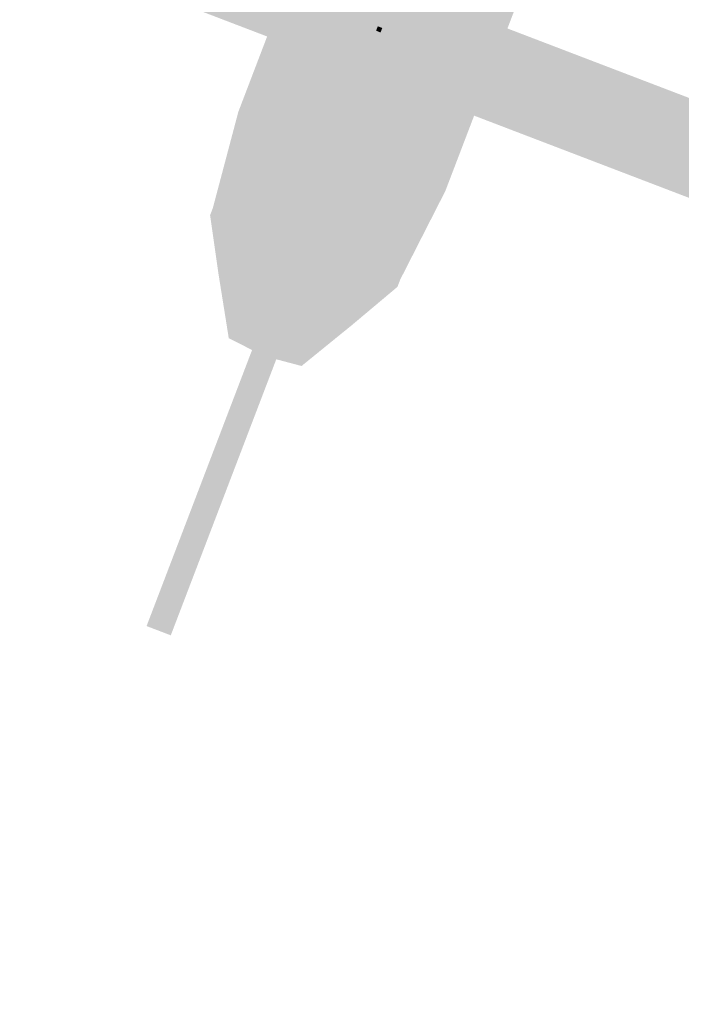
# Model space of a CAD drawing. Extents: x -136 to 207, y -222 to 120.
# Tile 1 of 6: x -136 to -55, y -121 to -1. Entities that reach past the tile are written whole.
import ezdxf

# ---------------------------------------------------------------- set-up
doc = ezdxf.new("R2010")
doc.units = 0
for name, color, linetype in [('FRAME', 43, 'CONTINUOUS'), ('ROCKET', 175, 'CONTINUOUS'), ('ROCKET_BLUE_', 43, 'CONTINUOUS')]:
    doc.layers.add(name, color=color, linetype=linetype)

msp = doc.modelspace()

# ---------------------------------------------------------------- linework, layer by layer
at = {"layer": 'FRAME'}
for points in [[(-131.4926, 19.287, 402.2099), (206.8272, -110.0594, 402.21), (-135.5505, 8.6731, 402.2099), (202.7693, -120.6733, 402.21)], [(206.8272, -110.0594, 390.8469), (-131.4926, 19.287, 390.8467), (202.7693, -120.6733, 390.8469), (-135.5505, 8.6731, 390.8467)], [(206.8272, -110.0594, 390.8469), (206.8272, -110.0594, 402.21), (-131.4926, 19.287, 390.8467), (-131.4926, 19.287, 402.2099)], [(-135.5505, 8.6731, 390.8467), (-135.5505, 8.6731, 402.2099), (202.7693, -120.6733, 390.8469), (202.7693, -120.6733, 402.21)]]:
    msp.add_solid(points, dxfattribs=at)
at = {"layer": 'ROCKET'}
for points in [[(-104.91, -1.5354, 249.9068), (-104.8904, -1.4841, 230.575), (-100.6868, 9.5107, 250.4968), (-100.5722, 9.8106, 230.8122)], [(-95.7952, 8.8779, 217.0411), (-100.5722, 9.8106, 230.8122), (-100.5558, -3.5739, 216.5769), (-104.8904, -1.4841, 230.575)], [(-100.8004, -4.2136, 263.3629), (-104.91, -1.5354, 249.9068), (-96.0792, 8.1351, 264.5335), (-100.6868, 9.5107, 250.4968)], [(-97.1182, -5.6563, 206.8596), (-91.8648, 8.0846, 207.5223), (-100.5558, -3.5739, 216.5769), (-95.7952, 8.8779, 217.0411)], [(-92.6694, 5.9802, 273.2578), (-97.5442, -6.7704, 272.9927), (-96.0792, 8.1351, 264.5335), (-100.8004, -4.2136, 263.3629)], [(-88.9488, 6.8421, 206.7048), (-91.8648, 8.0846, 207.5223), (-94.1719, -6.8196, 206.2966), (-97.1182, -5.6563, 206.8596)], [(-94.3016, -7.1588, 200.3657), (-95.0588, -9.1394, 195.4621), (-89.2375, 6.087, 201.1609), (-90.894, 1.7543, 192.4138)], [(-94.1719, -6.8196, 206.2966), (-94.3016, -7.1588, 200.3657), (-88.9488, 6.8421, 206.7048), (-89.2375, 6.087, 201.1609)], [(-94.6631, -8.1044, 273.6131), (-97.5442, -6.7704, 272.9927), (-89.7813, 4.6645, 273.8851), (-92.6694, 5.9802, 273.2578)], [(-86.2884, 4.9595, 201.1609), (-87.9449, 0.6268, 192.4138), (-91.3526, -8.2862, 200.3657), (-92.1098, -10.2669, 195.4621)], [(-85.9997, 5.7147, 206.7048), (-86.2884, 4.9595, 201.1609), (-91.2229, -7.9471, 206.2966), (-91.3526, -8.2862, 200.3657)], [(-91.2229, -7.9471, 206.2966), (-88.252, -9.0461, 206.8596), (-85.9997, 5.7147, 206.7048), (-82.9986, 4.6949, 207.5223)], [(-89.7813, 4.6645, 273.8851), (-90.5154, 2.7446, 280.4145), (-94.6631, -8.1044, 273.6131), (-95.2482, -9.6346, 278.294)], [(-84.302, -9.788, 216.5769), (-79.5414, 2.6637, 217.0411), (-88.252, -9.0461, 206.8596), (-82.9986, 4.6949, 207.5223)], [(-90.5154, 2.7446, 280.4145), (-92.3138, -1.9595, 287.1736), (-95.2482, -9.6346, 278.294), (-96.5261, -12.977, 283.5952)], [(-90.5154, 2.7446, 280.4145), (-87.5663, 1.6172, 280.4145), (-92.3138, -1.9595, 287.1736), (-89.3648, -3.087, 287.1736)], [(-91.7141, -9.2319, 273.6131), (-92.2992, -10.7621, 278.294), (-86.8323, 3.5371, 273.8851), (-87.5663, 1.6172, 280.4145)], [(-83.8032, 2.5904, 273.2578), (-88.678, -10.1602, 272.9927), (-86.8323, 3.5371, 273.8851), (-91.7141, -9.2319, 273.6131)], [(-79.8254, 1.921, 264.5335), (-84.5466, -10.4277, 263.3629), (-83.8032, 2.5904, 273.2578), (-88.678, -10.1602, 272.9927)], [(-84.302, -9.788, 216.5769), (-79.6788, -11.123, 230.575), (-79.5414, 2.6637, 217.0411), (-75.3606, 0.1717, 230.8123)], [(-95.0588, -9.1394, 195.4621), (-95.8161, -11.1201, 192.8114), (-90.894, 1.7543, 192.4138), (-93.497, -5.0543, 187.2451)], [(-92.2992, -10.7621, 278.294), (-93.577, -14.1045, 283.5952), (-87.5663, 1.6172, 280.4145), (-89.3648, -3.087, 287.1736)], [(-93.497, -5.0543, 187.2451), (-90.548, -6.1818, 187.2451), (-90.894, 1.7543, 192.4138), (-87.9449, 0.6268, 192.4138)], [(-79.8254, 1.921, 264.5335), (-75.4753, -0.1281, 250.4968), (-84.5466, -10.4277, 263.3629), (-79.6984, -11.1743, 249.9068)], [(-87.9449, 0.6268, 192.4138), (-90.548, -6.1818, 187.2451), (-92.1098, -10.2669, 195.4621), (-92.8671, -12.2476, 192.8114)], [(-75.4753, -0.1281, 250.4968), (-75.3606, 0.1717, 230.8123), (-79.6984, -11.1743, 249.9068), (-79.6788, -11.123, 230.575)], [(-108.8562, -11.8571, 248.3675), (-108.9193, -12.0223, 231.6223), (-104.91, -1.5354, 249.9068), (-104.8904, -1.4841, 230.575)], [(-100.5558, -3.5739, 216.5769), (-104.8904, -1.4841, 230.575), (-104.9613, -15.097, 218.6092), (-108.9193, -12.0223, 231.6223)], [(-105.0126, -15.2311, 260.4472), (-108.8562, -11.8571, 248.3675), (-100.8004, -4.2136, 263.3629), (-104.91, -1.5354, 249.9068)], [(-92.3138, -1.9595, 287.1736), (-94.4436, -7.5301, 291.5471), (-96.5261, -12.977, 283.5952), (-97.9932, -16.8146, 286.776)], [(-92.3138, -1.9595, 287.1736), (-89.3648, -3.087, 287.1736), (-94.4436, -7.5301, 291.5471), (-91.4946, -8.6576, 291.5471)], [(-101.7091, -17.6642, 209.1127), (-97.1182, -5.6563, 206.8596), (-104.9613, -15.097, 218.6092), (-100.5558, -3.5739, 216.5769)], [(-93.577, -14.1045, 283.5952), (-95.0442, -17.942, 286.776), (-89.3648, -3.087, 287.1736), (-91.4946, -8.6576, 291.5471)], [(-97.5442, -6.7704, 272.9927), (-102.561, -19.8924, 267.9565), (-100.8004, -4.2136, 263.3629), (-105.0126, -15.2311, 260.4472)], [(-94.1719, -6.8196, 206.2966), (-97.1182, -5.6563, 206.8596), (-98.7685, -18.8424, 208.4908), (-101.7091, -17.6642, 209.1127)], [(-95.8161, -11.1201, 192.8114), (-97.0466, -14.3387, 191.2211), (-93.497, -5.0543, 187.2451), (-96.952, -14.0911, 184.462)], [(-96.952, -14.0911, 184.462), (-94.0029, -15.2186, 184.462), (-93.497, -5.0543, 187.2451), (-90.548, -6.1818, 187.2451)], [(-99.6246, -21.0816, 268.3504), (-102.561, -19.8924, 267.9565), (-94.6631, -8.1044, 273.6131), (-97.5442, -6.7704, 272.9927)], [(-99.271, -20.157, 202.2211), (-95.0588, -9.1394, 195.4621), (-98.8924, -19.1666, 204.2091), (-94.3016, -7.1588, 200.3657)], [(-98.7685, -18.8424, 208.4908), (-98.8924, -19.1666, 204.2091), (-94.1719, -6.8196, 206.2966), (-94.3016, -7.1588, 200.3657)], [(-90.548, -6.1818, 187.2451), (-94.0029, -15.2186, 184.462), (-92.8671, -12.2476, 192.8114), (-94.0976, -15.4662, 191.2211)], [(-94.6631, -8.1044, 273.6131), (-95.2482, -9.6346, 278.294), (-99.6246, -21.0816, 268.3504), (-99.8864, -21.7663, 272.9927)], [(-94.4436, -7.5301, 291.5471), (-99.839, -21.6425, 293.9326), (-97.9932, -16.8146, 286.776), (-99.839, -21.6425, 289.2941)], [(-94.4436, -7.5301, 291.5471), (-91.4946, -8.6576, 291.5471), (-99.839, -21.6425, 293.9326), (-96.89, -22.7699, 293.9326)], [(-95.9434, -20.2941, 204.2091), (-91.3526, -8.2862, 200.3657), (-96.322, -21.2844, 202.2211), (-92.1098, -10.2669, 195.4621)], [(-91.2229, -7.9471, 206.2966), (-91.3526, -8.2862, 200.3657), (-95.8195, -19.9699, 208.4908), (-95.9434, -20.2941, 204.2091)], [(-88.252, -9.0461, 206.8596), (-91.2229, -7.9471, 206.2966), (-92.8428, -21.0539, 209.1127), (-95.8195, -19.9699, 208.4908)], [(-99.7443, -21.3949, 200.3657), (-95.8161, -11.1201, 192.8114), (-99.271, -20.157, 202.2211), (-95.0588, -9.1394, 195.4621)], [(-92.2992, -10.7621, 278.294), (-91.7141, -9.2319, 273.6131), (-96.9373, -22.8937, 272.9927), (-96.6756, -22.2091, 268.3504)], [(-95.0442, -17.942, 286.776), (-96.89, -22.7699, 289.2941), (-91.4946, -8.6576, 291.5471), (-96.89, -22.7699, 293.9326)], [(-91.7141, -9.2319, 273.6131), (-88.678, -10.1602, 272.9927), (-96.6756, -22.2091, 268.3504), (-93.6948, -23.2822, 267.9565)], [(-88.7075, -21.3111, 218.6092), (-84.302, -9.788, 216.5769), (-92.8428, -21.0539, 209.1127), (-88.252, -9.0461, 206.8596)], [(-99.8864, -21.7663, 272.9927), (-95.2482, -9.6346, 278.294), (-100.6909, -23.8707, 278.1615), (-96.5261, -12.977, 283.5952)], [(-97.7419, -24.9982, 278.1615), (-93.577, -14.1045, 283.5952), (-96.9373, -22.8937, 272.9927), (-92.2992, -10.7621, 278.294)], [(-96.322, -21.2844, 202.2211), (-92.1098, -10.2669, 195.4621), (-96.7953, -22.5224, 200.3657), (-92.8671, -12.2476, 192.8114)], [(-84.5466, -10.4277, 263.3629), (-88.7588, -21.4452, 260.4472), (-88.678, -10.1602, 272.9927), (-93.6948, -23.2822, 267.9565)], [(-84.5466, -10.4277, 263.3629), (-79.6984, -11.1743, 249.9068), (-88.7588, -21.4452, 260.4472), (-83.6446, -21.496, 248.3675)], [(-88.7075, -21.3111, 218.6092), (-83.7078, -21.6612, 231.6223), (-84.302, -9.788, 216.5769), (-79.6788, -11.123, 230.575)], [(-108.8562, -11.8571, 248.3675), (-111.7342, -22.9706, 246.1443), (-108.9193, -12.0223, 231.6223), (-112.0223, -23.7241, 233.7614)], [(-109.8599, -27.9097, 255.7531), (-111.7342, -22.9706, 246.1443), (-105.0126, -15.2311, 260.4472), (-108.8562, -11.8571, 248.3675)], [(-100.4069, -23.128, 197.7151), (-97.0466, -14.3387, 191.2211), (-99.7443, -21.3949, 200.3657), (-95.8161, -11.1201, 192.8114)], [(-79.6984, -11.1743, 249.9068), (-79.6788, -11.123, 230.575), (-83.6446, -21.496, 248.3675), (-83.7078, -21.6612, 231.6223)], [(-104.9613, -15.097, 218.6092), (-108.9193, -12.0223, 231.6223), (-109.9151, -28.0543, 222.9834), (-112.0223, -23.7241, 233.7614)], [(-100.6909, -23.8707, 278.1615), (-96.5261, -12.977, 283.5952), (-101.3535, -25.6038, 281.3422), (-97.9932, -16.8146, 286.776)], [(-96.7953, -22.5224, 200.3657), (-92.8671, -12.2476, 192.8114), (-97.4579, -24.2555, 197.7151), (-94.0976, -15.4662, 191.2211)], [(-101.6375, -26.3466, 194.6669), (-101.0222, -24.7373, 188.968), (-100.4069, -23.128, 197.7151), (-97.0466, -14.3387, 191.2211)], [(-97.0466, -14.3387, 191.2211), (-101.0222, -24.7373, 188.968), (-96.952, -14.0911, 184.462), (-101.0222, -24.7373, 184.3294)], [(-101.0222, -24.7373, 184.3294), (-98.0732, -25.8648, 184.3294), (-96.952, -14.0911, 184.462), (-94.0029, -15.2186, 184.462)], [(-98.4045, -26.7313, 281.3422), (-95.0442, -17.942, 286.776), (-97.7419, -24.9982, 278.1615), (-93.577, -14.1045, 283.5952)], [(-105.4953, -27.5676, 212.9561), (-101.7091, -17.6642, 209.1127), (-109.9151, -28.0543, 222.9834), (-104.9613, -15.097, 218.6092)], [(-102.561, -19.8924, 267.9565), (-106.7732, -30.9099, 264.5107), (-105.0126, -15.2311, 260.4472), (-109.8599, -27.9097, 255.7531)], [(-97.4579, -24.2555, 197.7151), (-94.0976, -15.4662, 191.2211), (-98.6884, -27.4741, 194.6669), (-98.0732, -25.8648, 188.968)], [(-94.0029, -15.2186, 184.462), (-98.0732, -25.8648, 184.3294), (-94.0976, -15.4662, 191.2211), (-98.0732, -25.8648, 188.968)], [(-105.4953, -27.5676, 212.9561), (-96.6291, -30.9573, 212.9561), (-101.7091, -17.6642, 209.1127), (-92.8428, -21.0539, 209.1127)], [(-101.3535, -25.6038, 281.3422), (-97.9932, -16.8146, 286.776), (-102.3474, -28.2035, 283.1976), (-99.839, -21.6425, 289.2941)], [(-98.7685, -18.8424, 208.4908), (-101.7091, -17.6642, 209.1127), (-95.8195, -19.9699, 208.4908), (-92.8428, -21.0539, 209.1127)], [(-99.3984, -29.3309, 283.1976), (-96.89, -22.7699, 289.2941), (-98.4045, -26.7313, 281.3422), (-95.0442, -17.942, 286.776)], [(-98.8924, -19.1666, 204.2091), (-95.9434, -20.2941, 204.2091), (-99.271, -20.157, 202.2211), (-96.322, -21.2844, 202.2211)], [(-95.8195, -19.9699, 208.4908), (-95.9434, -20.2941, 204.2091), (-98.7685, -18.8424, 208.4908), (-98.8924, -19.1666, 204.2091)], [(-102.561, -19.8924, 267.9565), (-93.6948, -23.2822, 267.9565), (-106.7732, -30.9099, 264.5107), (-97.907, -34.2997, 264.5107)], [(-96.6756, -22.2091, 268.3504), (-93.6948, -23.2822, 267.9565), (-99.6246, -21.0816, 268.3504), (-102.561, -19.8924, 267.9565)], [(-99.271, -20.157, 202.2211), (-96.322, -21.2844, 202.2211), (-99.7443, -21.3949, 200.3657), (-96.7953, -22.5224, 200.3657)], [(-99.7443, -21.3949, 200.3657), (-96.7953, -22.5224, 200.3657), (-100.4069, -23.128, 197.7151), (-97.4579, -24.2555, 197.7151)], [(-99.6246, -21.0816, 268.3504), (-99.8864, -21.7663, 272.9927), (-96.6756, -22.2091, 268.3504), (-96.9373, -22.8937, 272.9927)], [(-88.7588, -21.4452, 260.4472), (-93.6061, -34.1239, 255.7531), (-93.6948, -23.2822, 267.9565), (-97.907, -34.2997, 264.5107)], [(-93.6613, -34.2684, 222.9834), (-88.7075, -21.3111, 218.6092), (-96.6291, -30.9573, 212.9561), (-92.8428, -21.0539, 209.1127)], [(-93.6613, -34.2684, 222.9834), (-89.2029, -32.4484, 233.7614), (-88.7075, -21.3111, 218.6092), (-83.7078, -21.6612, 231.6223)], [(-88.7588, -21.4452, 260.4472), (-83.6446, -21.496, 248.3675), (-93.6061, -34.1239, 255.7531), (-88.9148, -31.6949, 246.1444)], [(-83.7078, -21.6612, 231.6223), (-89.2029, -32.4484, 233.7614), (-83.6446, -21.496, 248.3675), (-88.9148, -31.6949, 246.1444)], [(-102.3474, -28.2035, 283.1976), (-99.839, -21.6425, 289.2941), (-103.1993, -30.4317, 284.2579), (-101.9215, -27.0893, 289.2941)], [(-99.839, -21.6425, 293.9326), (-102.9154, -29.689, 293.5351), (-99.839, -21.6425, 289.2941), (-101.9215, -27.0893, 289.2941)], [(-99.839, -21.6425, 293.9326), (-96.89, -22.7699, 293.9326), (-102.9154, -29.689, 293.5351), (-99.9664, -30.8164, 293.5351)], [(-100.6909, -23.8707, 278.1615), (-97.7419, -24.9982, 278.1615), (-99.8864, -21.7663, 272.9927), (-96.9373, -22.8937, 272.9927)], [(-100.2503, -31.5592, 284.2579), (-98.9725, -28.2168, 289.2941), (-99.3984, -29.3309, 283.1976), (-96.89, -22.7699, 289.2941)], [(-96.89, -22.7699, 289.2941), (-98.9725, -28.2168, 289.2941), (-96.89, -22.7699, 293.9326), (-99.9664, -30.8164, 293.5351)], [(-111.7342, -22.9706, 246.1443), (-112.1999, -24.1888, 245.11), (-112.0223, -23.7241, 233.7614), (-112.3587, -24.6041, 234.2745)], [(-109.9151, -28.0543, 222.9834), (-112.0223, -23.7241, 233.7614), (-111.335, -31.768, 226.8268), (-112.3587, -24.6041, 234.2745)], [(-111.1377, -31.2521, 250.717), (-112.1999, -24.1888, 245.11), (-109.8599, -27.9097, 255.7531), (-111.7342, -22.9706, 246.1443)], [(-100.4069, -23.128, 197.7151), (-97.4579, -24.2555, 197.7151), (-101.6375, -26.3466, 194.6669), (-98.6884, -27.4741, 194.6669)], [(-101.3535, -25.6038, 281.3422), (-98.4045, -26.7313, 281.3422), (-100.6909, -23.8707, 278.1615), (-97.7419, -24.9982, 278.1615)], [(-111.335, -31.768, 226.8268), (-112.3587, -24.6041, 234.2745), (-111.1377, -31.2521, 250.717), (-112.1999, -24.1888, 245.11)], [(-103.6726, -31.6697, 192.1488), (-103.4359, -31.0507, 189.1006), (-101.6375, -26.3466, 194.6669), (-101.0222, -24.7373, 188.968)], [(-101.0222, -24.7373, 188.968), (-103.4359, -31.0507, 189.1006), (-101.0222, -24.7373, 184.3294), (-103.5779, -31.4221, 185.6547)], [(-103.5779, -31.4221, 185.6547), (-100.6289, -32.5495, 185.6547), (-101.0222, -24.7373, 184.3294), (-98.0732, -25.8648, 184.3294)], [(-101.6375, -26.3466, 194.6669), (-98.6884, -27.4741, 194.6669), (-103.6726, -31.6697, 192.1488), (-100.7236, -32.7971, 192.1488)], [(-102.3474, -28.2035, 283.1976), (-99.3984, -29.3309, 283.1976), (-101.3535, -25.6038, 281.3422), (-98.4045, -26.7313, 281.3422)], [(-98.6884, -27.4741, 194.6669), (-98.0732, -25.8648, 188.968), (-100.7236, -32.7971, 192.1488), (-100.4869, -32.1782, 189.1006)], [(-98.0732, -25.8648, 184.3294), (-100.6289, -32.5495, 185.6547), (-98.0732, -25.8648, 188.968), (-100.4869, -32.1782, 189.1006)], [(-109.5182, -38.0899, 219.0525), (-108.0511, -34.2523, 215.8717), (-109.9151, -28.0543, 222.9834), (-105.4953, -27.5676, 212.9561)], [(-108.0511, -34.2523, 215.8717), (-99.1848, -37.6421, 215.8717), (-105.4953, -27.5676, 212.9561), (-96.6291, -30.9573, 212.9561)], [(-101.9215, -27.0893, 289.2941), (-102.9154, -29.689, 293.5351), (-104.7138, -34.3931, 288.6314), (-105.897, -37.4879, 290.8844)], [(-103.1993, -30.4317, 284.2579), (-101.9215, -27.0893, 289.2941), (-105.4238, -36.25, 285.8483), (-104.7138, -34.3931, 288.6314)], [(-110.0862, -39.5754, 223.0284), (-109.5182, -38.0899, 219.0525), (-111.335, -31.768, 226.8268), (-109.9151, -28.0543, 222.9834)], [(-109.8599, -27.9097, 255.7531), (-109.8496, -38.9564, 258.9444), (-111.1377, -31.2521, 250.717), (-109.9915, -39.3278, 254.0407)], [(-106.7732, -30.9099, 264.5107), (-108.5244, -35.4903, 263.5829), (-109.8599, -27.9097, 255.7531), (-109.8496, -38.9564, 258.9444)], [(-103.1993, -30.4317, 284.2579), (-100.2503, -31.5592, 284.2579), (-102.3474, -28.2035, 283.1976), (-99.3984, -29.3309, 283.1976)], [(-101.7648, -35.5205, 288.6314), (-102.948, -38.6154, 290.8844), (-98.9725, -28.2168, 289.2941), (-99.9664, -30.8164, 293.5351)], [(-102.4747, -37.3774, 285.8483), (-101.7648, -35.5205, 288.6314), (-100.2503, -31.5592, 284.2579), (-98.9725, -28.2168, 289.2941)], [(-102.9154, -29.689, 293.5351), (-99.9664, -30.8164, 293.5351), (-105.897, -37.4879, 290.8844), (-102.948, -38.6154, 290.8844)], [(-106.7732, -30.9099, 264.5107), (-97.907, -34.2997, 264.5107), (-108.5244, -35.4903, 263.5829), (-99.6581, -38.88, 263.583)], [(-103.4359, -31.0507, 189.1006), (-105.0451, -35.2596, 189.7632), (-103.5779, -31.4221, 185.6547), (-106.039, -37.8593, 188.0403)], [(-105.5657, -36.6213, 191.6187), (-105.0451, -35.2596, 189.7632), (-103.6726, -31.6697, 192.1488), (-103.4359, -31.0507, 189.1006)], [(-105.4238, -36.25, 285.8483), (-102.4747, -37.3774, 285.8483), (-103.1993, -30.4317, 284.2579), (-100.2503, -31.5592, 284.2579)], [(-93.6613, -34.2684, 222.9834), (-96.6291, -30.9573, 212.9561), (-100.652, -41.4796, 219.0525), (-99.1848, -37.6421, 215.8717)], [(-109.9915, -39.3278, 254.0407), (-110.0862, -39.5754, 223.0284), (-111.1377, -31.2521, 250.717), (-111.335, -31.768, 226.8268)], [(-106.039, -37.8593, 188.0403), (-103.09, -38.9867, 188.0403), (-103.5779, -31.4221, 185.6547), (-100.6289, -32.5495, 185.6547)], [(-103.6726, -31.6697, 192.1488), (-100.7236, -32.7971, 192.1488), (-105.5657, -36.6213, 191.6187), (-102.6167, -37.7488, 191.6187)], [(-100.6289, -32.5495, 185.6547), (-103.09, -38.9867, 188.0403), (-100.4869, -32.1782, 189.1006), (-102.0961, -36.3871, 189.7632)], [(-100.7236, -32.7971, 192.1488), (-100.4869, -32.1782, 189.1006), (-102.6167, -37.7488, 191.6187), (-102.0961, -36.3871, 189.7632)], [(-93.6061, -34.1239, 255.7531), (-88.9148, -31.6949, 246.1444), (-94.8839, -37.4663, 250.717), (-89.3806, -32.9131, 245.11)], [(-89.2029, -32.4484, 233.7614), (-89.5393, -33.3284, 234.2745), (-88.9148, -31.6949, 246.1444), (-89.3806, -32.9131, 245.11)], [(-95.0812, -37.9822, 226.8268), (-89.5393, -33.3284, 234.2745), (-93.6613, -34.2684, 222.9834), (-89.2029, -32.4484, 233.7614)], [(-94.8839, -37.4663, 250.717), (-89.3806, -32.9131, 245.11), (-95.0812, -37.9822, 226.8268), (-89.5393, -33.3284, 234.2745)], [(-109.5182, -38.0899, 219.0525), (-100.652, -41.4796, 219.0525), (-108.0511, -34.2523, 215.8717), (-99.1848, -37.6421, 215.8717)], [(-104.7138, -34.3931, 288.6314), (-105.897, -37.4879, 290.8844), (-105.4238, -36.25, 285.8483), (-108.1215, -43.3061, 286.3784)], [(-95.0812, -37.9822, 226.8268), (-93.6613, -34.2684, 222.9834), (-101.2199, -42.9652, 223.0284), (-100.652, -41.4796, 219.0525)], [(-94.8839, -37.4663, 250.717), (-101.1253, -42.7176, 254.0407), (-93.6061, -34.1239, 255.7531), (-100.9833, -42.3462, 258.9444)], [(-93.6061, -34.1239, 255.7531), (-100.9833, -42.3462, 258.9444), (-97.907, -34.2997, 264.5107), (-99.6581, -38.88, 263.583)], [(-108.5244, -35.4903, 263.5829), (-99.6581, -38.88, 263.583), (-109.8496, -38.9564, 258.9444), (-100.9833, -42.3462, 258.9444)], [(-105.5657, -36.6213, 191.6187), (-108.4527, -44.1727, 190.8235), (-105.0451, -35.2596, 189.7632), (-106.039, -37.8593, 188.0403)], [(-102.4747, -37.3774, 285.8483), (-105.1725, -44.4336, 286.3784), (-101.7648, -35.5205, 288.6314), (-102.948, -38.6154, 290.8844)], [(-105.5657, -36.6213, 191.6187), (-102.6167, -37.7488, 191.6187), (-108.4527, -44.1727, 190.8235), (-105.5037, -45.3001, 190.8235)], [(-108.1215, -43.3061, 286.3784), (-105.1725, -44.4336, 286.3784), (-105.4238, -36.25, 285.8483), (-102.4747, -37.3774, 285.8483)], [(-102.0961, -36.3871, 189.7632), (-103.09, -38.9867, 188.0403), (-102.6167, -37.7488, 191.6187), (-105.5037, -45.3001, 190.8235)], [(-110.0862, -39.5754, 223.0284), (-101.2199, -42.9652, 223.0284), (-109.5182, -38.0899, 219.0525), (-100.652, -41.4796, 219.0525)], [(-108.4527, -44.1727, 190.8235), (-105.5037, -45.3001, 190.8235), (-106.039, -37.8593, 188.0403), (-103.09, -38.9867, 188.0403)], [(-105.897, -37.4879, 290.8844), (-102.948, -38.6154, 290.8844), (-108.1215, -43.3061, 286.3784), (-105.1725, -44.4336, 286.3784)], [(-94.8839, -37.4663, 250.717), (-95.0812, -37.9822, 226.8268), (-101.1253, -42.7176, 254.0407), (-101.2199, -42.9652, 223.0284)], [(-110.0862, -39.5754, 223.0284), (-109.9915, -39.3278, 254.0407), (-107.2471, -41.0193, 223.1014), (-107.1989, -40.893, 253.8801)], [(-109.8496, -38.9564, 258.9444), (-100.9833, -42.3462, 258.9444), (-109.9915, -39.3278, 254.0407), (-101.1253, -42.7176, 254.0407)], [(-109.9915, -39.3278, 254.0407), (-101.1253, -42.7176, 254.0407), (-107.1989, -40.893, 253.8801), (-104.2499, -42.0205, 253.8801)], [(-104.2981, -42.1468, 223.1014), (-101.2199, -42.9652, 223.0284), (-107.2471, -41.0193, 223.1014), (-110.0862, -39.5754, 223.0284)], [(-110.8192, -50.3623, 225.2815), (-111.955, -53.3333, 217.8598), (-107.2471, -41.0193, 223.1014), (-111.5764, -52.343, 217.7272)], [(-111.7657, -52.8381, 259.8721), (-110.8665, -50.4861, 250.3299), (-107.1989, -40.893, 253.8801)], [(-104.2499, -42.0205, 253.8801), (-108.8167, -53.9656, 259.8721), (-107.1989, -40.893, 253.8801), (-111.7657, -52.8381, 259.8721)], [(-107.2471, -41.0193, 223.1014), (-111.5764, -52.343, 217.7272), (-104.2981, -42.1468, 223.1014), (-108.6274, -53.4704, 217.7272)], [(-107.1989, -40.893, 253.8801), (-110.8665, -50.4861, 250.3299), (-107.2471, -41.0193, 223.1014), (-110.8192, -50.3623, 225.2815)], [(-108.6274, -53.4704, 217.7272), (-109.006, -54.4608, 217.8598), (-104.2981, -42.1468, 223.1014), (-107.8701, -51.4898, 225.2815)], [(-107.9175, -51.6136, 250.3299), (-108.8167, -53.9656, 259.8721), (-104.2499, -42.0205, 253.8801)], [(-104.2981, -42.1468, 223.1014), (-107.8701, -51.4898, 225.2815), (-104.2499, -42.0205, 253.8801), (-107.9175, -51.6136, 250.3299)], [(-104.2499, -42.0205, 253.8801), (-101.1253, -42.7176, 254.0407), (-104.2981, -42.1468, 223.1014), (-101.2199, -42.9652, 223.0284)], [(-110.8665, -50.4861, 250.3299), (-117.6818, -68.3122, 250.7275), (-113.5642, -57.5423, 243.0407)], [(-110.8665, -50.4861, 250.3299), (-107.9175, -51.6136, 250.3299), (-117.6818, -68.3122, 250.7275), (-114.7328, -69.4397, 250.7275)], [(-113.4696, -57.2947, 231.5105), (-116.0726, -64.1032, 225.414), (-110.8192, -50.3623, 225.2815)], [(-116.0726, -64.1032, 225.414), (-113.1236, -65.2307, 225.414), (-110.8192, -50.3623, 225.2815), (-107.8701, -51.4898, 225.2815)], [(-110.8665, -50.4861, 250.3299), (-113.5642, -57.5423, 243.0407), (-110.8192, -50.3623, 225.2815), (-113.4696, -57.2947, 231.5105)], [(-107.8701, -51.4898, 225.2815), (-113.1236, -65.2307, 225.414), (-110.5205, -58.4221, 231.5105)], [(-110.8192, -50.3623, 225.2815), (-107.8701, -51.4898, 225.2815), (-111.955, -53.3333, 217.8598), (-109.006, -54.4608, 217.8598)], [(-111.7657, -52.8381, 259.8721), (-108.8167, -53.9656, 259.8721), (-110.8665, -50.4861, 250.3299), (-107.9175, -51.6136, 250.3299)], [(-107.8701, -51.4898, 225.2815), (-110.5205, -58.4221, 231.5105), (-107.9175, -51.6136, 250.3299), (-110.6152, -58.6697, 243.0407)], [(-110.6152, -58.6697, 243.0407), (-114.7328, -69.4397, 250.7275), (-107.9175, -51.6136, 250.3299)], [(-111.955, -53.3333, 217.8598), (-109.006, -54.4608, 217.8598), (-111.5764, -52.343, 217.7272), (-108.6274, -53.4704, 217.7272)], [(-113.5642, -57.5423, 243.0407), (-120.0955, -74.6256, 236.5466), (-113.4696, -57.2947, 231.5105)], [(-120.0955, -74.6256, 236.5466), (-117.1465, -75.7531, 236.5466), (-113.4696, -57.2947, 231.5105), (-110.5205, -58.4221, 231.5105)], [(-113.4696, -57.2947, 231.5105), (-110.5205, -58.4221, 231.5105), (-116.0726, -64.1032, 225.414), (-113.1236, -65.2307, 225.414)], [(-113.5642, -57.5423, 243.0407), (-110.6152, -58.6697, 243.0407), (-120.0955, -74.6256, 236.5466), (-117.1465, -75.7531, 236.5466)], [(-117.6818, -68.3122, 250.7275), (-114.7328, -69.4397, 250.7275), (-113.5642, -57.5423, 243.0407), (-110.6152, -58.6697, 243.0407)], [(-110.5205, -58.4221, 231.5105), (-117.1465, -75.7531, 236.5466), (-110.6152, -58.6697, 243.0407)]]:
    msp.add_solid(points, dxfattribs=at)
at = {"layer": 'ROCKET_BLUE_'}
for points in [[(-91.9347, -1.6075, 282.058), (-91.9347, -1.6075, 395.9919), (-92.1428, -2.1518, 282.058), (-92.1428, -2.1518, 395.9919)], [(-92.1428, -2.1518, 395.9919), (-91.9347, -1.6075, 395.9919), (-91.5985, -2.3599, 395.9919), (-91.3904, -1.8156, 395.9919)], [(-91.9347, -1.6075, 282.058), (-92.1428, -2.1518, 282.058), (-91.3904, -1.8156, 282.058), (-91.5985, -2.3599, 282.058)], [(-92.1428, -2.1518, 282.058), (-92.1428, -2.1518, 395.9919), (-91.5985, -2.3599, 282.058), (-91.5985, -2.3599, 395.9919)], [(-91.3904, -1.8156, 282.058), (-91.3904, -1.8156, 395.9919), (-91.9347, -1.6075, 282.058), (-91.9347, -1.6075, 395.9919)], [(-91.5985, -2.3599, 282.058), (-91.5985, -2.3599, 395.9919), (-91.3904, -1.8156, 282.058), (-91.3904, -1.8156, 395.9919)]]:
    msp.add_solid(points, dxfattribs=at)

doc.saveas('drawing.dxf')
